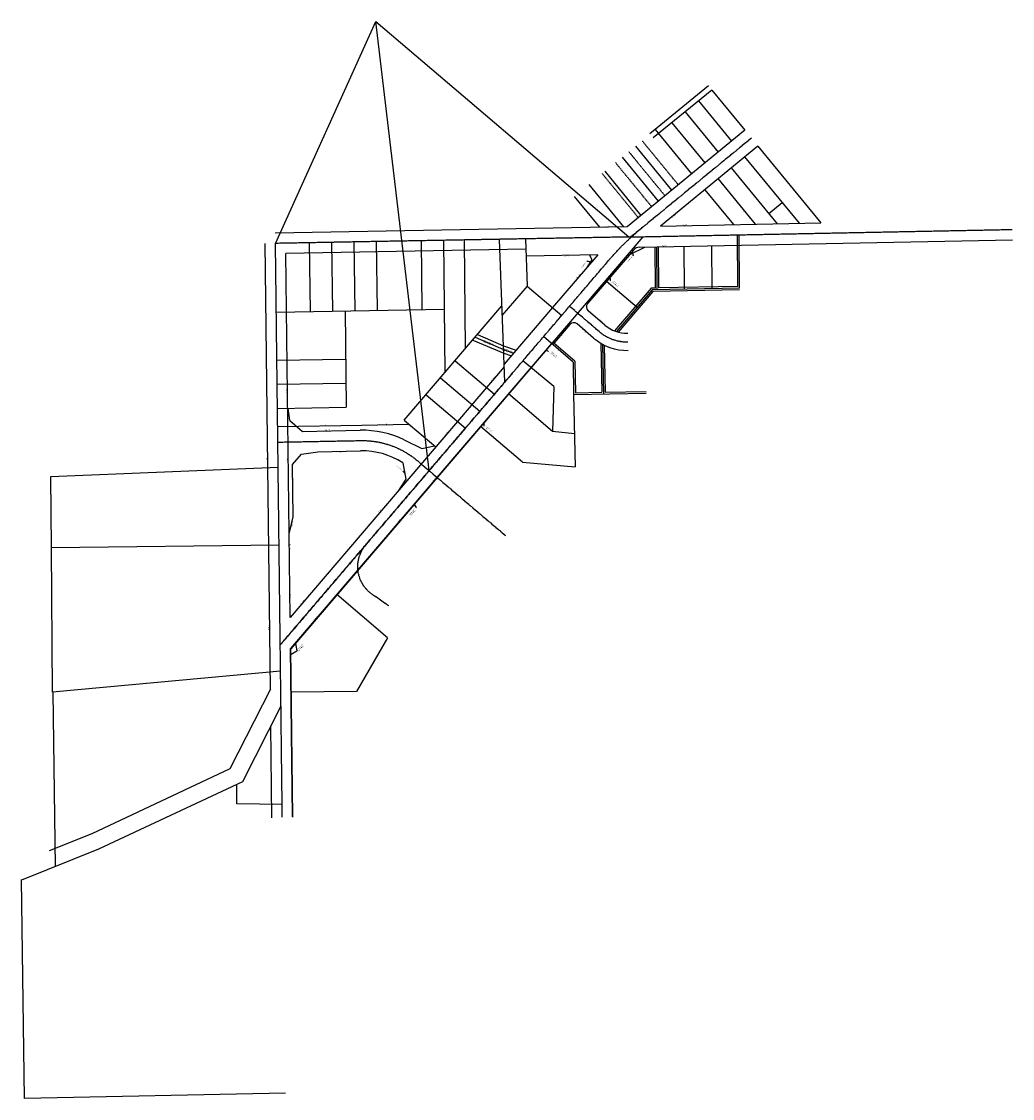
# Model space of a CAD drawing. Header units: feet. Extents: x 1411505 to 1433187, y 668446 to 674156.
# Tile 1 of 2: x 1411505 to 1414387, y 668446 to 671579. Entities that reach past the tile are written whole.
import ezdxf

# ---------------------------------------------------------------- set-up
doc = ezdxf.new("R2010")
doc.units = ezdxf.units.FT
doc.header["$MEASUREMENT"] = 0
doc.linetypes.add('cl', pattern=[5, 0.09375, -0.09375, 4.625, -0.09375, 0.09375])
doc.linetypes.add('F', pattern=[0.15, 0.1, -0.05])
for name, color, linetype in [('DV_X_Property_Line', 80, 'Continuous'), ('RW_X_CL', 180, 'cl'), ('RW_X_Esmt_U', 11, 'esmtuex'), ('RW_X_Right_of_Way', 50, 'rowex'), ('RW_X_Text', 9, 'Continuous'), ('SC_Scratch2', 7, 'Continuous')]:
    doc.layers.add(name, color=color, linetype=linetype)
doc.styles.get("Standard").update_dxf_attribs({"font": 'font31.shx'})
doc.styles.add('Straight-Normal', font='font30.shx', dxfattribs={"height": 0.1})
doc.linetypes.add('esmtuex', pattern='A,0.75,-0.1,["Ex U",Straight-Normal,S=1,R=0,X=0,Y=-0.06],-0.45,0.75,-0.3,0.75,-0.3,0.75,-0.3,0.75,-0.3', length=5.5)
doc.linetypes.add('rowex', pattern='A,0.75,-0.05,["Ex R/W",Straight-Normal,S=1,R=0,X=0,Y=-0.06],-0.7,0.75,-0.3,0.75,-0.3,0.75,-0.3,0.75,-0.3', length=5.7)
doc.dimstyles.new('COEC', dxfattribs={"dimscale": 13.9, "dimtxt": 0.18, "dimasz": 0.18, "dimexe": 0.18, "dimexo": 0.0625, "dimgap": 0.09, "dimtad": 1, "dimzin": 0, "dimdsep": 46, "dimtxsty": 'Standard', "dimcen": 0.09, "dimclrd": 256, "dimclre": 256, "dimclrt": 256, "dimaunit": 1, "dimadec": 4, "dimazin": 0, "dimtfac": 1, "dimtofl": 0, "dimtmove": 0, "dimatfit": 3, "dimfxl": 1, "dimtolj": 1, "dimtzin": 0, "dimlwd": -1, "dimlwe": -1, "dimarcsym": 0})

# ---------------------------------------------------------------- blocks, each defined once
blk = doc.blocks.new('A$C7d513121')
at = {"layer": 'DV_X_Property_Line', "color": 4}
for p, q in [((1968.8, 2902), (2064.6, 2785.3)), ((1930, 2870.2), (2025.8, 2753.5)), ((1891.3, 2838.4), (1987.1, 2721.7)), ((1842.6, 2818.8), (1948.4, 2690)), ((1784.9, 2770.6), (1890.3, 2642.3)), ((1746.2, 2738.8), (1851.5, 2610.5)), ((2102.6, 2739.2), (2261.1, 2546.1)), ((1695.8, 2697.5), (1801.1, 2569.2)), ((2063.9, 2707.4), (2197.4, 2544.8)), ((2024.5, 2676.6), (2133.8, 2543.6)), ((1649.4, 2659.4), (1750.8, 2536)), ((1986.7, 2644), (2070.1, 2542.3)), ((1606.9, 2624.6), (1680.6, 2534.7)), ((2173.1, 2574.5), (2211.7, 2606.2)), ((2088.1, 2357.6), (2086.9, 2512.6)), ((836.8, 2489.5), (839.1, 2289.5)), ((901.8, 2490.7), (904.1, 2290.7)), ((966.7, 2491.8), (969.1, 2291.8)), ((1031.7, 2493), (1034.1, 2293)), ((1161.7, 2495.4), (1164.1, 2295.4)), ((1226.7, 2496.5), (1231.3, 2111.5)), ((1286.7, 2497.6), (1290.5, 2180.9)), ((1405.4, 2084.4), (1389.5, 2499.5)), ((1465.7, 2500.8), (1470.8, 2363.4)), ((1848.1, 2352.9), (1847.2, 2477.9)), ((1928.1, 2354.5), (1927.1, 2479.4)), ((2008.1, 2356), (2007.1, 2481)), ((1398, 2277.8), (1471, 2363.3)), ((1470.8, 2363.4), (1570.8, 2278)), ((1789.8, 2301.6), (1701.4, 2377.1)), ((1833.4, 2352.6), (1729.7, 2231.2)), ((2088.1, 2357.6), (1833.4, 2352.6)), ((740.8, 2287.7), (1229.1, 2296.5)), ((940.8, 2291.3), (944.1, 2011.4)), ((1113.1, 1973.2), (1396.9, 2305.6)), ((1603.9, 2142.3), (1518.3, 2216.5)), ((1689.6, 2194.3), (1692.2, 2049.9)), ((742.5, 2147.7), (942.5, 2151.3)), ((1260.8, 2146.2), (1375, 2048.7)), ((1547.6, 2071.4), (1458, 2145.9)), ((1603.9, 2142.3), (1605.5, 2048.3)), ((743.3, 2077.7), (943.3, 2081.4)), ((1218.6, 2096.7), (1332.8, 1999.3)), ((1547.6, 2071.4), (1544.1, 1940.6)), ((1176.4, 2047.3), (1290.6, 1949.9)), ((1544.1, 1940.6), (1415.7, 2050.2)), ((1605.5, 2048.3), (1816.1, 2052.2)), ((1605.5, 2048.3), (1610, 1837.8)), ((744.1, 2007.7), (944.1, 2011.4)), ((744.8, 1954.5), (989.8, 1959.2)), ((989.8, 1959.2), (1126.6, 1961.8)), ((1113.1, 1973.2), (1204.6, 1895.4)), ((1456.4, 1851.1), (1334.5, 1955.2)), ((1608, 1934), (1544.1, 1940.6)), ((1456.4, 1851.1), (1610, 1837.8)), ((85.2, 1809.8), (746.2, 1836.7)), ((86.8, 1602.8), (85.2, 1809.8)), ((86.8, 1602.8), (748.9, 1610.6)), ((90, 1182.2), (86.8, 1602.8)), ((1064.2, 1339.8), (916.7, 1465.8)), ((1064.2, 1339.8), (974.3, 1183.8)), ((753.2, 1242.7), (90, 1182.2)), ((98.4, 674.4), (92.4, 1182.5)), ((974.3, 1183.8), (784, 1181.6)), ((626.3, 857.6), (625.6, 913.3)), ((757.8, 855.3), (626.3, 857.6)), ((8.5, 0), (0, 637)), ((767.8, 15.6), (8.5, 0))]:
    blk.add_line(p, q, dxfattribs=at)
at = {"layer": 'DV_X_Property_Line', "color": 4, "linetype": 'F'}
for p, q in [((1804.3, 2786.5), (1909.6, 2658.2)), ((1765.6, 2754.7), (1870.9, 2626.4)), ((1726.8, 2722.9), (1832.1, 2594.6)), ((1688.1, 2691.2), (1793.4, 2562.9))]:
    blk.add_line(p, q, dxfattribs=at)
at = {"layer": 'RW_X_CL', "color": 4}
for p, q in [((2122.4, 2793.9), (1771.9, 2506.4)), ((1765.6, 2506.3), (2880.9, 2528.3)), ((1765.6, 2506.3), (738.5, 2487.7)), ((1679.8, 2231.1), (1593.6, 2304.7)), ((1426.5, 2109.1), (752.3, 1319.5))]:
    blk.add_line(p, q, dxfattribs=at)
at = {"layer": 'RW_X_CL', "color": 4, "flags": 128}
for points in [[(1068.1, 1432.8), (1020, 1466.3, -0.443463), (1001.3, 1611.1), (1709.5, 2440.5, -0.044304), (1801.6, 2530.8), (1801.6, 2530.8)], [(745.3, 1909.5), (985.4, 1914.1, -0.18304), (1152.2, 1854.6), (1407.5, 1637.5)]]:
    blk.add_lwpolyline(points, format="xyb", dxfattribs=at)
for points in [[(758.3, 818.1), (738.5, 2487.7)], [(752.3, 1319.5), (1001.3, 1611.1)]]:
    blk.add_lwpolyline(points, dxfattribs=at)
at = {"layer": 'RW_X_CL', "color": 4}
blk.add_arc((1761, 2326.2), 125, 229.5074, 271.0241, dxfattribs=at)
at = {"layer": 'RW_X_Esmt_U', "color": 4}
for p, q in [((1807.1, 2507.1), (783.4, 1308.2)), ((2083.1, 2362.5), (2081.9, 2512.6)), ((1768.4, 2455.5), (1812.9, 2477.2)), ((1843.1, 2357.8), (1842.2, 2477.8)), ((1853.1, 2358), (1852.2, 2477.9)), ((1831, 2357.5), (1724.7, 2233)), ((1843.1, 2357.8), (1831, 2357.5)), ((2088.2, 2352.6), (1835.7, 2347.6)), ((2083.1, 2362.5), (1853.1, 2358)), ((1835.7, 2347.6), (1734.9, 2229.6)), ((1312.4, 2206.6), (1402.2, 2167.9)), ((1319.2, 2214.5), (1401.8, 2178.9)), ((1326, 2222.5), (1401.4, 2190)), ((1608.9, 2144.6), (1548, 2197.4)), ((1684.5, 2197.1), (1687.1, 2054.8)), ((1401.4, 2189.7), (1438.3, 2176.8)), ((1401.8, 2178.9), (1431.4, 2168.7)), ((1402.2, 2168.2), (1424.4, 2160.5)), ((1694.6, 2191.6), (1697.1, 2055)), ((1608.9, 2144.6), (1610.5, 2053.4)), ((1610.5, 2053.4), (1687.1, 2054.8)), ((1697.1, 2055), (1816, 2057.2)), ((779.8, 1972.7), (774.9, 2008.3)), ((779.8, 1972.7), (816.9, 1940.9)), ((816.9, 1940.9), (984.9, 1944.1)), ((1112.9, 1915.9), (1164, 1891)), ((814.3, 1874.6), (861.5, 1881.7)), ((861.5, 1881.7), (986, 1884.1)), ((1164, 1891), (1201.1, 1898.4)), ((788.1, 1844.1), (814.3, 1874.6)), ((1108.6, 1849.7), (1117.5, 1801.5)), ((789.9, 1692.4), (788.1, 1844.1)), ((1117.5, 1801.5), (1094.2, 1766)), ((778.5, 1642.3), (789.9, 1692.4)), ((789.3, 818.5), (783.4, 1308.2))]:
    blk.add_line(p, q, dxfattribs=at)
at = {"layer": 'RW_X_Esmt_U', "color": 4, "linetype": 'Continuous'}
blk.add_lwpolyline([(1645.3, 2419.2), (1659.4, 2439.6), (1651.7, 2454.2)], dxfattribs=at)
at = {"layer": 'RW_X_Esmt_U', "color": 4}
for radius, start in [(280, 64.0112), (220, 57.4624)]:
    blk.add_arc((990.3, 1664.2), radius, start, 91.1045, dxfattribs=at)
at = {"layer": 'RW_X_Right_of_Way', "color": 4}
for p, q in [((1997.3, 2946.3), (1826.6, 2806.7)), ((2007.4, 2933.9), (1836.8, 2794.5)), ((2007.4, 2933.9), (2103.3, 2817.1)), ((2103.3, 2817.1), (1760.9, 2536.2)), ((2141.4, 2770.7), (1857.8, 2538.1)), ((2141.2, 2770.9), (2324.7, 2547.3)), ((1857.8, 2538.1), (2324.7, 2547.3)), ((1760.9, 2536.2), (737.9, 2517.7)), ((723.8, 1190.7), (708.5, 2487.4)), ((1797.6, 2476.9), (2881.4, 2498.3)), ((1466.8, 2470.9), (768.8, 2458.3)), ((781.4, 1399.7), (768.8, 2458.3)), ((1675.5, 2454.6), (1467.6, 2450.9)), ((1675.5, 2454.6), (1544.2, 2300.8)), ((1779.1, 2468.1), (1646.2, 2312.4)), ((1544.2, 2300.8), (1403.4, 2136)), ((1696, 2250.1), (1647.8, 2291.3)), ((1594.2, 2251.6), (1544.7, 2193.6)), ((1663.6, 2212.1), (1615.4, 2253.3)), ((1540.9, 2196.9), (782.4, 1308.6)), ((1403.7, 2128.6), (781.4, 1399.7)), ((788.2, 819.7), (782.4, 1308.6)), ((723.8, 1190.7), (605.7, 958.7)), ((754.4, 1141.6), (642.1, 921.1)), ((728.3, 816.5), (725.1, 1084.1)), ((605.7, 958.7), (204.3, 770.3)), ((642.1, 921.1), (224, 724.9)), ((204.3, 770.3), (79.9, 720.3)), ((224, 724.9), (0, 634.9))]:
    blk.add_line(p, q, dxfattribs=at)
for centre, radius, start, end in [((1798.1, 2451.9), 25, 91.1317, 139.5074), ((1657.6, 2302.7), 15, 139.5074, 229.5074), ((1605.6, 2241.8), 15, 49.5074, 139.5074), ((1761, 2326.2), 100, 229.5074, 271.0241), ((1761, 2326.2), 150, 229.5074, 271.0241)]:
    blk.add_arc(centre, radius, start, end, dxfattribs=at)
at = {"layer": 'RW_X_Text', "color": 4}
for p, q in [((738.5, 2487.7), (1030.1, 3133.2)), ((1030.1, 3133.2), (1765.6, 2506.3)), ((1185.3, 1826.5), (1030.1, 3133.2))]:
    blk.add_line(p, q, dxfattribs=at)
at = {"layer": 'DV_X_Property_Line', "color": 4}
for s, height, rotation, p in [('P', 2.5, 131.5287, (2058.9, 2792.9)), ('L', 2.5, 131.5287, (2059, 2794)), ('P', 2.5, 131.5287, (2021.7, 2758.4)), ('L', 2.5, 131.5287, (2021.8, 2759.4)), ('P', 2.5, 131.5287, (1961, 2754.3)), ('L', 2.5, 131.5287, (1961, 2755.4)), ('P', 2.5, 131.5287, (1942.6, 2697.7)), ('L', 2.5, 131.5287, (1942.6, 2698.8)), ('P', 2.5, 131.5287, (2076.4, 2694.3)), ('L', 2.5, 131.5287, (2076.4, 2695.4)), ('P', 2.5, 131.5287, (1868.4, 2670.5)), ('L', 2.5, 131.5287, (1868.4, 2671.5)), ('Z', 4, 131.5287, (1896.2, 2676.5)), ('P', 2.5, 131.5287, (1830.3, 2637.9)), ('L', 2.5, 131.5287, (1830.4, 2638.9)), ('P', 2.5, 131.5287, (2039.7, 2659.2)), ('L', 2.5, 131.5287, (2039.7, 2660.3)), ('P', 2.5, 131.5287, (2174.5, 2653.4)), ('P', 2.5, 131.5287, (2174.5, 2653.4)), ('L', 2.5, 131.5287, (2174.5, 2654.4)), ('L', 2.5, 131.5287, (2174.5, 2654.4)), ('L', 2.5, 131.5287, (1778.2, 2599.7)), ('Z', 4, 131.5287, (1811.4, 2621.9)), ('P', 2.5, 131.5287, (2005.7, 2621.8)), ('L', 2.5, 131.5287, (2005.7, 2622.9)), ('P', 2.5, 131.5287, (2139.7, 2616.2)), ('L', 2.5, 131.5287, (2139.7, 2617.2)), ('Z', 4, 131.5287, (1768, 2595.9)), ('P', 2.5, 131.5287, (1778.2, 2598.7)), ('P', 2.5, 131.5287, (2101.9, 2581.4)), ('L', 2.5, 131.5287, (2101.9, 2582.5)), ('P', 2.5, 131.5287, (1729, 2564.1)), ('L', 2.5, 131.5287, (1729, 2565.1)), ('P', 3.75, 140.9258, (1563, 2178.8)), ('L', 3.75, 140.9258, (1562.8, 2180.4)), ('P', 3.75, 140.9258, (1507, 2106.1)), ('L', 3.75, 140.9258, (1506.9, 2107.7)), ('P', 3.75, 140.9258, (1432.8, 2036)), ('L', 3.75, 140.9258, (1432.7, 2037.6)), ('P', 3.75, 0.8806, (882.5, 1956.6)), ('L', 3.75, 0.8806, (883.6, 1955.2)), ('P', 3.75, 0.8806, (1059.5, 1959.8)), ('L', 3.75, 0.8806, (1060.7, 1958.4))]:
    blk.add_text(s, height=height, rotation=rotation, dxfattribs=at).set_placement(p)
at = {"layer": 'RW_X_Esmt_U', "color": 4}
for s, rotation, p in [('PROP. R/W', 49.5991, (1764.5, 2433.3)), ('PROP. R/W', 49.5991, (1630.3, 2417.1)), ('C DP&L ESMT.', 140.4909, (1735.1, 2362.6)), ('D.B. 1549/40', 140.4909, (1737.8, 2365.9)), ('L', 140.4909, (1734.9, 2364)), ('MF 94-463 B11', 336.6275, (1342.9, 2200.8)), ("EX. 20' SAN. ESMT.", 336.6275, (1344.6, 2204.7)), ('C DP&L ESMT.', 140.0983, (1554.9, 2156.8)), ('D.B. 1549/40', 140.0983, (1557.7, 2160)), ('L', 140.0983, (1554.8, 2158.2)), ('PROP. R/W', 1.7449, (879.9, 1943)), ('C DP&L ESMT.', 138.599, (1366.3, 1938.8)), ('D.B. 1549/40', 138.599, (1369.1, 1942)), ('L', 138.599, (1366.2, 1940.2)), ('PROP. R/W', 0.9866, (912.2, 1879.5)), ('PROP. R/W', 321.8623, (1090.4, 1837.9)), ('C DP&L ESMT.', 48.599, (1128.9, 1697.1)), ('L', 48.599, (1130.4, 1697.1)), ('D.B. 1549/40', 48.599, (1132.1, 1694.2)), ('PROP. R/W', 76.7185, (786.3, 1661.7)), ('C DP&L ESMT.', 48.0199, (803.1, 1303.6)), ('D.B. 1549/40', 48.0199, (806.3, 1300.7)), ('L', 48.0199, (804.6, 1303.7))]:
    blk.add_text(s, height=2.5, rotation=rotation, dxfattribs=at).set_placement(p)
for s, rotation, width, p in [("EX. 20' SAN. ESMT.", 340.1691, 0.85, (1402.4, 2180.3)), ('MF 92-31 C10', 340.1691, 0.85, (1402.8, 2175.2)), ('PROP. R/W', 90.5506, 0.9, (788.1, 1798.9))]:
    blk.add_text(s, height=2.5, rotation=rotation, dxfattribs=dict(at, width=width)).set_placement(p)
at = {"layer": 'RW_X_Right_of_Way', "color": 4}
for rotation, p in [(39.0874, (1790.3, 2561.1)), (39.0874, (1892.3, 2561.1)), (3.7638, (1693.7, 2535.6)), (3.7638, (1923.2, 2540.1)), (3.7638, (1863.1, 2479.1)), (180.196, (1591, 2452.1)), (48.7549, (1759.4, 2439.5)), (48.7549, (1615.2, 2386.4)), (137.845, (1690.6, 2258.7)), (48.7549, (1568, 2215.7)), (137.845, (1641, 2230)), (48.7549, (1367.9, 2088.9)), (90.7505, (772.9, 2052.5)), (48.7549, (1401.1, 2028)), (48.7549, (1233, 1930.5)), (92.2648, (714.2, 1851.3)), (92.2648, (774.2, 1850.2)), (48.7549, (1195.8, 1795.3)), (48.7549, (1037.9, 1703.9)), (48.7549, (1094.1, 1674.8)), (92.2648, (782.9, 1600.7)), (92.2648, (783.7, 1455.6)), (49.5678, (813.6, 1439.1)), (49.5678, (851.2, 1391.2)), (92.2648, (719.4, 1363.8)), (92.2648, (785.8, 1240.8))]:
    blk.add_text('Ex. R/W', height=2.5, rotation=rotation, dxfattribs=at).set_placement(p)
at = {"layer": 'RW_X_Esmt_U', "color": 4}
for points, override in [([(1776.7, 2459.7), (1778.8, 2452.6), (1777.5, 2451.3)], {"dimgap": 0.09, "dimtad": 0, "dimcen": 0.107371, "dimadec": 3}), ([(1654.4, 2432.7), (1645, 2435.8), (1643.7, 2434.5)], {"dimgap": 0.09, "dimtad": 0, "dimcen": 0.107371, "dimadec": 3}), ([(1710.4, 2393.5), (1711.8, 2380), (1712.8, 2379.2)], {"dimgap": 0.09, "dimtad": 0, "dimcen": 0.107371, "dimaunit": 0}), ([(1525.3, 2177.1), (1531.4, 2174.5), (1532.8, 2173.4)], {"dimgap": 0.09, "dimtad": 0}), ([(1344.8, 1964.6), (1344.2, 1957), (1344.8, 1956.4)], {"dimgap": 0.09, "dimtad": 0, "dimcen": 0.107371, "dimaunit": 0}), ([(1114, 1819.7), (1108.5, 1825.2)], {"dimgap": 0.09, "dimtad": 0, "dimcen": 0.107371, "dimadec": 3}), ([(797, 1324), (800.2, 1302.2), (801.8, 1304.1)], {"dimgap": 0.09, "dimtad": 0}), ([(783.6, 1292.5), (800.2, 1302.2)], {"dimgap": 0.09, "dimtad": 0})]:
    blk.add_leader(points, dimstyle='COEC', override=override, dxfattribs=at)
at = {"layer": 'RW_X_Esmt_U', "color": 4, "linetype": 'Continuous'}
blk.add_leader([(1141.9, 1728), (1147.2, 1719.2), (1146.6, 1718.5)], dimstyle='COEC', override={"dimgap": 0.09, "dimtad": 0, "dimcen": 0.107371, "dimaunit": 0}, dxfattribs=at)

msp = doc.modelspace()

# ---------------------------------------------------------------- block references
at = {"layer": 'SC_Scratch2'}
msp.add_blockref('A$C7d513121', (1411505.1, 668446), dxfattribs=at)

doc.saveas('drawing.dxf')
